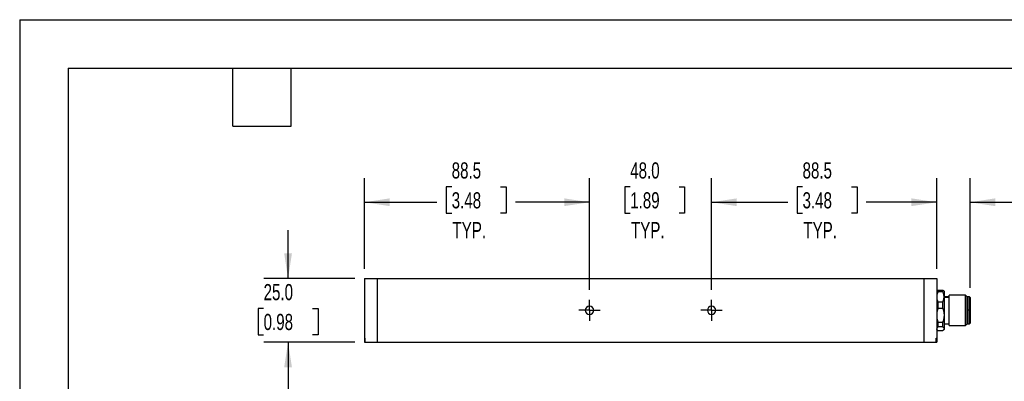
# Model space of a CAD drawing. Header units: millimetres. Extents: x 0 to 838, y 0 to 648.
# Tile 5 of 20: x 0 to 387, y 505 to 648. Entities that reach past the tile are written whole.
import ezdxf

# ---------------------------------------------------------------- set-up
doc = ezdxf.new("R2010")
doc.units = ezdxf.units.MM
doc.header["$LTSCALE"] = 3
doc.linetypes.add('CENTERX2', pattern=[20.32, 12.7, -2.54, 2.54, -2.54])
doc.layers.add('CENTER', color=40, linetype='CENTERX2')
doc.layers.add('DIMENSIONS', color=140, linetype='Continuous', lineweight=25)
doc.layers.add('TEXT', color=140, linetype='Continuous', lineweight=25)
doc.styles.add('SLDTEXTSTYLE0', font='TXT', dxfattribs={"width": 0.7})
doc.dimstyles.new('SLDDIMSTYLE0', dxfattribs={"dimtxt": 6.474023, "dimasz": 9.906, "dimexe": 0, "dimexo": 0.0625, "dimgap": 1.618506, "dimtad": 0, "dimtih": 1, "dimtoh": 1, "dimdec": 1, "dimrnd": 1e-09, "dimzin": 12, "dimdsep": 46, "dimtxsty": 'SLDTEXTSTYLE0', "dimsah": 1, "dimcen": 0.09, "dimadec": 0, "dimazin": 3, "dimtfac": 1, "dimtdec": 1, "dimtofl": 0, "dimtmove": 0, "dimatfit": 3, "dimfxl": 0, "dimfrac": 2, "dimtolj": 1, "dimtzin": 12, "dimarcsym": 0})
doc.dimstyles.new('SLDDIMSTYLE2', dxfattribs={"dimtxt": 6.474023, "dimasz": 9.906, "dimexe": 0, "dimexo": 0.0625, "dimgap": 1.618506, "dimtad": 0, "dimtih": 1, "dimtoh": 1, "dimdec": 1, "dimrnd": 1e-09, "dimzin": 12, "dimdsep": 46, "dimtxsty": 'SLDTEXTSTYLE0', "dimsah": 1, "dimcen": 0.09, "dimadec": 0, "dimazin": 3, "dimtfac": 1, "dimtdec": 1, "dimtmove": 0, "dimatfit": 0, "dimfxl": 0, "dimfrac": 2, "dimtolj": 1, "dimtzin": 12, "dimarcsym": 0})
doc.dimstyles.new('SLDDIMSTYLE5', dxfattribs={"dimtxt": 6.474023, "dimasz": 9.906, "dimexe": 0, "dimexo": 0.0625, "dimgap": 1.618506, "dimtad": 0, "dimtih": 1, "dimtoh": 1, "dimdec": 1, "dimrnd": 1e-09, "dimzin": 4, "dimdsep": 46, "dimtxsty": 'SLDTEXTSTYLE0', "dimsah": 1, "dimcen": 0.09, "dimadec": 0, "dimazin": 1, "dimtfac": 1, "dimtdec": 1, "dimtmove": 0, "dimatfit": 0, "dimfxl": 0, "dimfrac": 2, "dimtolj": 1, "dimtzin": 12, "dimarcsym": 0})

# ---------------------------------------------------------------- blocks, each defined once
blk = doc.blocks.new('_D_13')
at = {"layer": 'DIMENSIONS'}
for p, q in [((105.52, 545.91), (105.52, 564.96)), ((131.71, 545.91), (95.99, 545.91)), ((95.9, 534.11), (93.72, 534.11)), ((93.72, 534.11), (93.72, 523.83)), ((115.14, 534.11), (117.31, 534.11)), ((117.31, 534.11), (117.31, 523.83)), ((93.72, 523.83), (95.9, 523.83)), ((117.31, 523.83), (115.14, 523.83)), ((131.71, 520.91), (95.99, 520.91)), ((105.52, 520.91), (105.52, 501.86))]:
    blk.add_line(p, q, dxfattribs=at)
for points in [[(105.52, 545.91), (107.04, 555.82), (103.99, 555.82)], [(105.52, 520.91), (103.99, 511.01), (107.04, 511.01)]]:
    blk.add_solid(points, dxfattribs=at)
at = {"layer": 'DIMENSIONS', "char_height": 6.35, "attachment_point": 1, "style": 'SLDTEXTSTYLE0'}
for s, insert in [('25.0', (95.9, 543.75)), ('0.98', (95.9, 532.01))]:
    blk.add_mtext(s, dxfattribs=dict(at, insert=insert))
blk = doc.blocks.new('_D_14')
at = {"layer": 'DIMENSIONS'}
for p, q in [((135.52, 549.72), (135.52, 585.44)), ((224.02, 541.41), (224.02, 585.44)), ((169.85, 581.97), (167.67, 581.97)), ((167.67, 581.97), (167.67, 571.68)), ((189.08, 581.97), (191.26, 581.97)), ((191.26, 581.97), (191.26, 571.68)), ((135.52, 575.91), (164.05, 575.91)), ((224.02, 575.91), (194.88, 575.91)), ((167.67, 571.68), (169.85, 571.68)), ((191.26, 571.68), (189.08, 571.68))]:
    blk.add_line(p, q, dxfattribs=at)
for points in [[(135.52, 575.91), (145.42, 574.39), (145.42, 577.44)], [(224.02, 575.91), (214.11, 577.44), (214.11, 574.39)]]:
    blk.add_solid(points, dxfattribs=at)
at = {"layer": 'DIMENSIONS', "char_height": 6.35, "attachment_point": 1, "style": 'SLDTEXTSTYLE0'}
for s, insert in [('88.5', (169.85, 591.6)), ('3.48', (169.85, 579.86)), ('TYP.', (170.16, 568.13))]:
    blk.add_mtext(s, dxfattribs=dict(at, insert=insert))
blk = doc.blocks.new('_D_15')
at = {"layer": 'DIMENSIONS'}
for p, q in [((224.02, 541.41), (224.02, 585.44)), ((272.02, 541.41), (272.02, 585.44)), ((240.03, 581.97), (237.86, 581.97)), ((237.86, 581.97), (237.86, 571.68)), ((259.27, 581.97), (261.44, 581.97)), ((261.44, 581.97), (261.44, 571.68)), ((224.02, 575.91), (204.97, 575.91)), ((272.02, 575.91), (291.07, 575.91)), ((237.86, 571.68), (240.03, 571.68)), ((261.44, 571.68), (259.27, 571.68))]:
    blk.add_line(p, q, dxfattribs=at)
for points in [[(224.02, 575.91), (214.11, 577.44), (214.11, 574.39)], [(272.02, 575.91), (281.92, 574.39), (281.92, 577.44)]]:
    blk.add_solid(points, dxfattribs=at)
at = {"layer": 'DIMENSIONS', "char_height": 6.35, "attachment_point": 1, "style": 'SLDTEXTSTYLE0'}
for s, insert in [('48.0', (240.03, 591.6)), ('1.89', (240.03, 579.86)), ('TYP.', (240.34, 568.13))]:
    blk.add_mtext(s, dxfattribs=dict(at, insert=insert))
blk = doc.blocks.new('_D_16')
at = {"layer": 'DIMENSIONS'}
for p, q in [((272.02, 541.41), (272.02, 585.44)), ((360.52, 549.72), (360.52, 585.44)), ((307.78, 581.97), (305.61, 581.97)), ((305.61, 581.97), (305.61, 571.68)), ((327.02, 581.97), (329.2, 581.97)), ((329.2, 581.97), (329.2, 571.68)), ((272.02, 575.91), (301.99, 575.91)), ((360.52, 575.91), (332.82, 575.91)), ((305.61, 571.68), (307.78, 571.68)), ((329.2, 571.68), (327.02, 571.68))]:
    blk.add_line(p, q, dxfattribs=at)
for points in [[(272.02, 575.91), (281.92, 574.39), (281.92, 577.44)], [(360.52, 575.91), (350.61, 577.44), (350.61, 574.39)]]:
    blk.add_solid(points, dxfattribs=at)
at = {"layer": 'DIMENSIONS', "char_height": 6.35, "attachment_point": 1, "style": 'SLDTEXTSTYLE0'}
for s, insert in [('88.5', (307.78, 591.6)), ('3.48', (307.78, 579.86)), ('TYP.', (308.1, 568.13))]:
    blk.add_mtext(s, dxfattribs=dict(at, insert=insert))
blk = doc.blocks.new('_D_17')
at = {"layer": 'DIMENSIONS'}
for p, q in [((360.52, 549.72), (360.52, 585.44)), ((373.62, 542.27), (373.62, 585.44)), ((360.52, 575.91), (341.47, 575.91)), ((373.62, 575.91), (392.38, 575.91)), ((401.15, 575.91), (398.97, 575.91)), ((398.97, 575.91), (398.97, 565.62)), ((420.39, 575.91), (422.56, 575.91)), ((422.56, 575.91), (422.56, 565.62)), ((398.97, 565.62), (401.15, 565.62)), ((422.56, 565.62), (420.39, 565.62))]:
    blk.add_line(p, q, dxfattribs=at)
for points in [[(360.52, 575.91), (350.61, 577.44), (350.61, 574.39)], [(373.62, 575.91), (383.52, 574.39), (383.52, 577.44)]]:
    blk.add_solid(points, dxfattribs=at)
at = {"layer": 'DIMENSIONS', "char_height": 6.35, "attachment_point": 1, "style": 'SLDTEXTSTYLE0'}
for s, insert in [('13.1', (401.15, 585.55)), ('0.52', (401.15, 573.81))]:
    blk.add_mtext(s, dxfattribs=dict(at, insert=insert))
blk = doc.blocks.new('SW_CENTERMARKSYMBOL_15')
at = {"layer": 'CENTER', "color": 0}
for p, q in [((0, 2.54), (0, 4.19)), ((-2.54, 0), (-4.19, 0)), ((0, 0), (-2.54, 0)), ((0, 0), (0, 2.54)), ((0, 0), (0, -2.54)), ((0, 0), (2.54, 0)), ((2.54, 0), (4.19, 0)), ((0, -2.54), (0, -4.19))]:
    blk.add_line(p, q, dxfattribs=at)
blk = doc.blocks.new('SW_CENTERMARKSYMBOL_16')
at = {"layer": 'CENTER', "color": 0}
for p, q in [((0, 2.54), (0, 4.19)), ((-2.54, 0), (-4.19, 0)), ((0, 0), (-2.54, 0)), ((0, 0), (0, 2.54)), ((0, 0), (0, -2.54)), ((0, 0), (2.54, 0)), ((2.54, 0), (4.19, 0)), ((0, -2.54), (0, -4.19))]:
    blk.add_line(p, q, dxfattribs=at)

msp = doc.modelspace()

# ---------------------------------------------------------------- linework, layer by layer
at = {"color": 7, "linetype": 'Continuous'}
for q in [(0.01, 0.01), (838.21, 647.71)]:
    msp.add_line((0.01, 647.71), q, dxfattribs=at)
for p, q in [((135.52, 545.91), (135.52, 522.41)), ((135.52, 545.91), (140.52, 545.91)), ((140.52, 545.91), (140.52, 520.91)), ((140.52, 545.91), (355.52, 545.91)), ((355.52, 545.91), (355.52, 520.91)), ((355.52, 545.91), (360.52, 545.91)), ((360.52, 545.91), (360.52, 522.41)), ((360.8, 541.19), (360.52, 540.91)), ((360.81, 541.18), (361.02, 541.38)), ((361.02, 541.38), (361.02, 541.14)), ((361.02, 541.38), (362.92, 541.38)), ((361.02, 541.14), (361.02, 540.68)), ((361.02, 541.14), (362.92, 541.14)), ((362.92, 540.68), (361.02, 540.68)), ((362.92, 541.14), (362.92, 541.38)), ((362.92, 541.38), (363.12, 541.18)), ((362.92, 540.68), (362.92, 541.14)), ((363.42, 540.91), (363.14, 541.19)), ((363.42, 540.91), (363.42, 538.72)), ((363.42, 538.72), (363.42, 531.47)), ((365.42, 538.71), (363.42, 538.71)), ((363.42, 538.53), (365.42, 538.53)), ((371.91, 539.37), (365.42, 539.37)), ((365.42, 533.41), (365.42, 539.37)), ((372.42, 538.86), (371.91, 539.37)), ((371.91, 527.46), (371.91, 539.37)), ((372.42, 538.86), (372.42, 527.97)), ((373.42, 538.66), (372.62, 538.66)), ((372.62, 538.66), (372.62, 533.41)), ((373.42, 533.41), (373.42, 538.66)), ((373.62, 538.46), (373.62, 533.41)), ((361.02, 536.75), (361.02, 534.16)), ((361.02, 536.75), (362.92, 536.75)), ((362.92, 534.16), (362.92, 536.75)), ((362.92, 534.16), (361.02, 534.16)), ((363.42, 531.47), (363.42, 526.17)), ((365.42, 527.46), (365.42, 533.41)), ((372.42, 533.41), (372.62, 533.41)), ((373.42, 533.41), (372.62, 533.41)), ((372.62, 533.41), (372.62, 528.16)), ((373.62, 533.41), (373.42, 533.41)), ((373.42, 528.16), (373.42, 533.41)), ((373.62, 533.41), (373.62, 528.36)), ((361.02, 528.78), (362.92, 528.78)), ((361.02, 528.78), (361.02, 526.89)), ((362.92, 526.89), (361.02, 526.89)), ((362.92, 526.89), (362.92, 528.78)), ((363.42, 528.11), (365.42, 528.11)), ((365.42, 527.46), (371.91, 527.46)), ((371.91, 527.46), (372.42, 527.97)), ((372.62, 528.16), (373.42, 528.16)), ((360.52, 525.91), (360.8, 525.63)), ((361.02, 525.45), (362.92, 525.45)), ((363.14, 525.63), (363.42, 525.91)), ((363.42, 526.17), (363.42, 525.91)), ((135.52, 522.41), (135.75, 522.41)), ((135.52, 522.41), (135.52, 520.91)), ((135.52, 520.91), (135.75, 520.91)), ((135.75, 522.41), (135.75, 520.91)), ((135.75, 520.91), (140.52, 520.91)), ((140.52, 520.91), (355.52, 520.91)), ((355.52, 520.91), (360.29, 520.91)), ((360.29, 522.41), (360.52, 522.41)), ((360.29, 520.91), (360.29, 522.41)), ((360.29, 520.91), (360.52, 520.91)), ((360.52, 522.41), (360.52, 520.91))]:
    msp.add_line(p, q)
for centre, radius, start, end in [((372.62, 538.46), 0.2, 90, 180), ((373.42, 538.46), 0.2, 0, 90), ((224.02, 533.41), 1.65, 0, 180), ((272.02, 533.41), 1.65, 0, 180), ((224.02, 533.41), 1.65, 180, 0), ((272.02, 533.41), 1.65, 180, 0), ((372.62, 528.36), 0.2, 180, 270), ((373.42, 528.36), 0.2, 270, 0)]:
    msp.add_arc(centre, radius, start, end)
for points, knots in [([(361.02, 540.68), (360.99, 540.62), (360.92, 540.48), (360.83, 540.28), (360.76, 540.08), (360.69, 539.88), (360.63, 539.64), (360.57, 539.36), (360.53, 539.04), (360.52, 538.82), (360.52, 538.72)], [0, 0, 0, 0, 0.1073561, 0.212739, 0.3162467, 0.4179823, 0.5180547, 0.6804969, 0.8409585, 1, 1, 1, 1]), ([(360.52, 538.72), (360.52, 538.65), (360.52, 538.52), (360.54, 538.33), (360.56, 538.14), (360.59, 537.95), (360.65, 537.71), (360.73, 537.42), (360.86, 537.08), (360.96, 536.86), (361.02, 536.75)], [0, 0, 0, 0, 0.095191, 0.190865, 0.287146, 0.384155, 0.48201, 0.649514, 0.822017, 1, 1, 1, 1]), ([(363.42, 538.72), (363.42, 538.78), (363.41, 538.91), (363.4, 539.1), (363.38, 539.29), (363.34, 539.49), (363.29, 539.73), (363.2, 540.01), (363.08, 540.35), (362.97, 540.57), (362.92, 540.68)], [0, 0, 0, 0, 0.095191, 0.190865, 0.287146, 0.384155, 0.48201, 0.649514, 0.822017, 1, 1, 1, 1]), ([(362.92, 536.75), (362.95, 536.82), (363.01, 536.95), (363.1, 537.15), (363.18, 537.35), (363.24, 537.55), (363.31, 537.79), (363.37, 538.07), (363.41, 538.4), (363.42, 538.61), (363.42, 538.72)], [0, 0, 0, 0, 0.107356, 0.212739, 0.316247, 0.417982, 0.518055, 0.680497, 0.840958, 1, 1, 1, 1]), ([(361.02, 534.16), (360.99, 534.07), (360.92, 533.88), (360.83, 533.61), (360.76, 533.33), (360.69, 533.06), (360.63, 532.73), (360.57, 532.35), (360.53, 531.91), (360.52, 531.62), (360.52, 531.47)], [0, 0, 0, 0, 0.107356, 0.212739, 0.316247, 0.417982, 0.518055, 0.680497, 0.840958, 1, 1, 1, 1]), ([(360.52, 531.47), (360.52, 531.38), (360.52, 531.21), (360.54, 530.95), (360.56, 530.68), (360.59, 530.42), (360.65, 530.09), (360.73, 529.7), (360.86, 529.24), (360.96, 528.94), (361.02, 528.78)], [0, 0, 0, 0, 0.095191, 0.190865, 0.287146, 0.384155, 0.48201, 0.649514, 0.822017, 1, 1, 1, 1]), ([(362.92, 534.16), (362.95, 534.07), (363.02, 533.88), (363.1, 533.6), (363.18, 533.31), (363.25, 533.03), (363.31, 532.7), (363.37, 532.33), (363.41, 531.9), (363.42, 531.61), (363.42, 531.47)], [0, 0, 0, 0, 0.109187, 0.216522, 0.322322, 0.426926, 0.530692, 0.688453, 0.844366, 1, 1, 1, 1]), ([(363.42, 531.47), (363.42, 531.39), (363.42, 531.21), (363.4, 530.96), (363.38, 530.7), (363.34, 530.45), (363.29, 530.12), (363.21, 529.72), (363.08, 529.25), (362.97, 528.94), (362.92, 528.78)], [0, 0, 0, 0, 0.0934464, 0.1867685, 0.2803106, 0.3744125, 0.4694055, 0.6427445, 0.8190868, 1, 1, 1, 1]), ([(361.02, 526.89), (360.99, 526.86), (360.92, 526.81), (360.83, 526.74), (360.76, 526.67), (360.69, 526.59), (360.63, 526.51), (360.57, 526.4), (360.53, 526.29), (360.52, 526.21), (360.52, 526.17)], [0, 0, 0, 0, 0.1073562, 0.2127393, 0.3162471, 0.4179828, 0.5180553, 0.6804973, 0.8409587, 1, 1, 1, 1]), ([(362.92, 526.89), (362.95, 526.86), (363.02, 526.81), (363.1, 526.74), (363.18, 526.66), (363.25, 526.59), (363.31, 526.5), (363.37, 526.4), (363.41, 526.28), (363.42, 526.21), (363.42, 526.17)], [0, 0, 0, 0, 0.109187, 0.216522, 0.322322, 0.426926, 0.530692, 0.688453, 0.844366, 1, 1, 1, 1]), ([(361.02, 525.45), (360.98, 525.47), (360.92, 525.52), (360.83, 525.6), (360.75, 525.67), (360.69, 525.75), (360.62, 525.84), (360.57, 525.94), (360.53, 526.05), (360.52, 526.13), (360.52, 526.17)], [0, 0, 0, 0, 0.109187, 0.2165218, 0.3223218, 0.426926, 0.5306926, 0.6884532, 0.844366, 1, 1, 1, 1]), ([(363.42, 526.17), (363.42, 526.14), (363.42, 526.1), (363.4, 526.03), (363.38, 525.96), (363.34, 525.89), (363.29, 525.81), (363.21, 525.7), (363.08, 525.57), (362.97, 525.49), (362.92, 525.45)], [0, 0, 0, 0, 0.0934465, 0.1867685, 0.2803107, 0.3744126, 0.4694056, 0.6427446, 0.8190868, 1, 1, 1, 1])]:
    msp.add_open_spline(points, degree=3, knots=knots)
at = {"layer": 'TEXT'}
for p, q in [((19.05, 628.65), (819.15, 628.65)), ((19.05, 628.65), (19.05, 19.05)), ((83.82, 605.79), (83.82, 628.65)), ((106.68, 605.79), (106.68, 628.65)), ((83.82, 605.79), (106.68, 605.79))]:
    msp.add_line(p, q, dxfattribs=at)

# ---------------------------------------------------------------- block references
at = {"layer": 'CENTER'}
for name, p in [('SW_CENTERMARKSYMBOL_15', (224.02, 533.41)), ('SW_CENTERMARKSYMBOL_16', (272.02, 533.41))]:
    msp.add_blockref(name, p, dxfattribs=at)

# ---------------------------------------------------------------- dimensions: what is measured, and where the dimension line sits
at = {"layer": 'DIMENSIONS'}
dim = msp.add_linear_dim(base=(224.02, 575.91), p1=(135.52, 545.91), p2=(224.02, 537.6), angle=0, text='<>\\PTYP.', dimstyle='SLDDIMSTYLE0', dxfattribs=at)
dim.commit()
dim.dimension.update_dxf_attribs({"geometry": '_D_14', "text_midpoint": (179.47, 575.91), "dimtype": 160})
for base, p1, p2, dimstyle, picture, middle in [((272.02, 575.91), (224.02, 537.6), (272.02, 537.6), 'SLDDIMSTYLE5', '_D_15', (249.65, 575.91)), ((360.52, 575.91), (272.02, 537.6), (360.52, 545.91), 'SLDDIMSTYLE0', '_D_16', (317.4, 575.91))]:
    dim = msp.add_linear_dim(base=base, p1=p1, p2=p2, text='<>\\PTYP.', dimstyle=dimstyle, dxfattribs=at)
    dim.commit()
    dim.dimension.update_dxf_attribs({"geometry": picture, "text_midpoint": middle, "dimtype": 160})
dim = msp.add_linear_dim(base=(373.62, 575.91), p1=(360.52, 545.91), p2=(373.62, 538.46), dimstyle='SLDDIMSTYLE2', dxfattribs=at)
dim.commit()
dim.dimension.update_dxf_attribs({"geometry": '_D_17', "text_midpoint": (410.77, 575.91), "dimtype": 160})
dim = msp.add_linear_dim(base=(105.52, 520.91), p1=(135.52, 545.91), p2=(135.52, 520.91), angle=90, dimstyle='SLDDIMSTYLE5', dxfattribs=at)
dim.commit()
dim.dimension.update_dxf_attribs({"geometry": '_D_13', "text_midpoint": (105.52, 534.11), "dimtype": 160})

doc.saveas('drawing.dxf')
